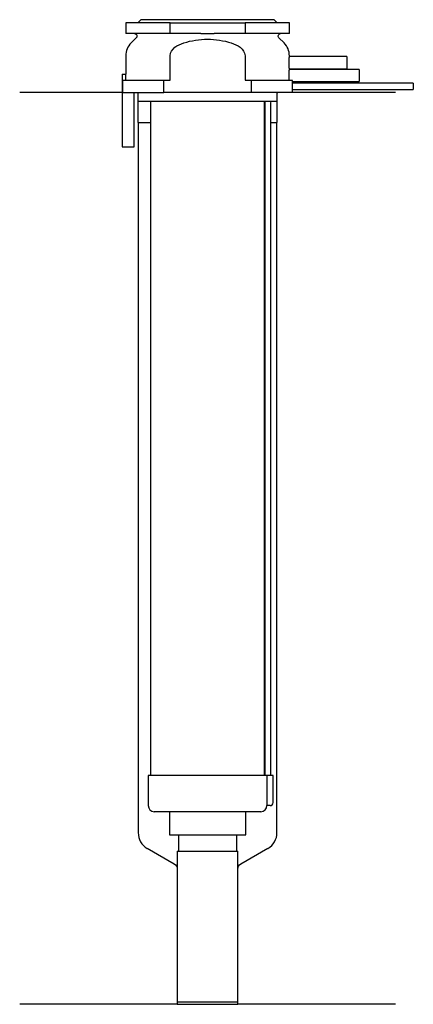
# Model space of a CAD drawing. Header units: millimetres. Extents: x 27 to 91, y 122 to 284.
import ezdxf

# ---------------------------------------------------------------- set-up
doc = ezdxf.new("R2010")
doc.units = ezdxf.units.MM
doc.layers.add('201', color=7, linetype='Continuous')
doc.layers.add('30', color=7, linetype='Continuous')

msp = doc.modelspace()

# ---------------------------------------------------------------- linework, layer by layer
at = {"layer": '201', "color": 113}
for p, q in [((43.43, 272.31), (26.53, 272.31)), ((45.93, 272.31), (46.03, 272.21)), ((46.03, 272.21), (46.03, 267.31)), ((69.03, 272.21), (69.13, 272.31)), ((69.03, 267.31), (69.03, 272.21)), ((88.53, 272.31), (71.53, 272.31)), ((46.03, 267.31), (46.08, 267.31)), ((46.08, 267.31), (48.13, 267.31)), ((46.08, 267.31), (46.08, 150.05)), ((66.93, 267.31), (66.98, 267.31)), ((67.98, 267.31), (68.98, 267.31)), ((68.98, 150.05), (68.98, 267.31)), ((68.98, 267.31), (69.03, 267.31)), ((47.58, 147.46), (52.03, 144.89)), ((63.02, 144.89), (67.48, 147.46)), ((52.53, 144.02), (52.53, 121.7)), ((62.52, 121.7), (62.52, 144.02)), ((52.53, 121.7), (26.53, 121.7)), ((52.53, 121.7), (62.52, 121.7)), ((88.53, 121.7), (62.52, 121.7))]:
    msp.add_line(p, q, dxfattribs=at)
for centre, start, end in [((49.08, 150.05), 180, 240), ((65.98, 150.05), 300, 360)]:
    msp.add_arc(centre, 3, start, end, dxfattribs=at)
at = {"layer": '201', "color": 113, "extrusion": (0, 0, -1)}
for centre, start, end in [((-51.53, 144.02), 120, 180), ((-63.52, 144.02), 0, 60)]:
    msp.add_arc(centre, 1, start, end, dxfattribs=at)
at = {"layer": '30', "color": 113}
for p, q in [((51.34, 283.81), (44.03, 283.81)), ((44.03, 283.81), (44.03, 282.01)), ((46.53, 284.31), (46.03, 283.81)), ((68.53, 284.31), (46.53, 284.31)), ((51.34, 283.81), (63.71, 283.81)), ((51.34, 282.01), (51.34, 283.81)), ((63.71, 283.81), (63.71, 282.01)), ((71.03, 283.81), (63.71, 283.81)), ((69.03, 283.81), (68.53, 284.31)), ((71.03, 282.01), (71.03, 283.81)), ((51.34, 282.01), (44.03, 282.01)), ((45.76, 281.33), (44.9, 280.48)), ((56.43, 282.01), (51.34, 282.01)), ((63.71, 282.01), (58.62, 282.01)), ((71.03, 282.01), (63.71, 282.01)), ((70.15, 280.48), (69.29, 281.33)), ((44.03, 278.35), (44.03, 275.31)), ((51.34, 274.31), (51.34, 278.35)), ((63.71, 278.35), (63.71, 274.31)), ((80.53, 278.21), (71.02, 278.21)), ((71.03, 278.2), (71.03, 278.35)), ((80.53, 278.21), (80.53, 276.21)), ((43.43, 275.31), (44.06, 275.31)), ((43.43, 275.31), (43.43, 263.31)), ((44.06, 274.31), (44.06, 275.31)), ((82.53, 276.11), (71.02, 276.11)), ((71.03, 276.1), (71.03, 276.21)), ((71.03, 276.21), (80.53, 276.21)), ((82.53, 276.11), (82.53, 274.11)), ((43.53, 274.31), (50.31, 274.31)), ((43.53, 272.31), (43.53, 274.31)), ((50.31, 272.31), (50.31, 274.31)), ((50.31, 274.31), (51.34, 274.31)), ((63.71, 274.31), (64.74, 274.31)), ((64.74, 274.31), (71.51, 274.31)), ((64.74, 274.31), (64.74, 272.31)), ((71.53, 273.81), (71.53, 274.11)), ((71.53, 274.11), (82.53, 274.11)), ((91.48, 273.81), (71.53, 273.81)), ((91.48, 273.81), (91.48, 272.81)), ((43.53, 272.31), (50.31, 272.31)), ((45.43, 263.31), (45.43, 272.31)), ((46.03, 272.31), (46.03, 270.81)), ((64.74, 272.31), (50.31, 272.31)), ((71.53, 272.31), (64.74, 272.31)), ((69.03, 270.81), (69.03, 272.31)), ((71.53, 272.31), (71.53, 272.81)), ((71.53, 272.81), (91.48, 272.81)), ((69.03, 270.81), (46.03, 270.81)), ((48.13, 270.81), (48.13, 159.51)), ((66.93, 159.51), (66.93, 270.81)), ((66.98, 270.31), (66.98, 159.51)), ((67.98, 159.51), (67.98, 270.31)), ((43.43, 263.31), (45.43, 263.31)), ((47.73, 159.51), (47.73, 154.51)), ((67.29, 159.51), (47.73, 159.51)), ((67.29, 159.51), (67.29, 155.01)), ((68.33, 159.51), (67.29, 159.51)), ((68.33, 155.01), (68.33, 159.51)), ((67.83, 154.51), (67.32, 154.51)), ((66.33, 153.51), (48.73, 153.51)), ((51.23, 153.51), (51.23, 149.69)), ((63.83, 149.69), (63.83, 153.51)), ((51.23, 149.69), (63.83, 149.69)), ((52.72, 149.69), (52.72, 146.99)), ((62.33, 146.99), (62.33, 149.69)), ((52.53, 146.99), (52.53, 122.09)), ((52.53, 146.99), (62.52, 146.99)), ((62.52, 122.09), (62.52, 146.99)), ((52.53, 122.09), (62.52, 122.09))]:
    msp.add_line(p, q, dxfattribs=at)
at = {"layer": '30', "color": 113, "extrusion": (0, 0, -1)}
for centre, radius, start, end in [((-45.48, 281.61), 0.4, 90, 225), ((-69.58, 281.61), 0.4, -45, 90), ((-70.48, 270.31), 2.5, 0, 11.5426)]:
    msp.add_arc(centre, radius, start, end, dxfattribs=at)
at = {"layer": '30', "color": 113}
for centre, radius, start, end in [((47.03, 278.35), 3, 135, 180), ((68.03, 278.35), 3, 0, 45), ((70.48, 270.31), 3.5, 171.7737, 180), ((48.73, 154.51), 1, 180, 270), ((66.33, 154.51), 1, -90, 0), ((67.83, 155.01), 0.5, -90, 0)]:
    msp.add_arc(centre, radius, start, end, dxfattribs=at)
for points, knots in [([(56.43, 282.01), (56.79, 282.01), (57.16, 282.01), (57.57, 282.01), (57.61, 282.01), (57.7, 282.01), (57.84, 282.01), (57.98, 282.01), (58.25, 282.01), (58.44, 282.01), (58.62, 282.01)], [0, 0, 0, 0, 0.5, 0.5, 0.5625, 0.5625, 0.625, 0.75, 0.75, 1, 1, 1, 1]), ([(51.34, 278.35), (51.34, 278.91), (51.7, 279.41), (52.57, 280.09), (53.09, 280.31), (53.61, 280.48)], [0, 0, 0, 0, 0.5, 0.5, 1, 1, 1, 1]), ([(53.61, 280.48), (54.88, 280.87), (56.2, 281.1), (58.86, 281.1), (60.17, 280.87), (61.44, 280.48)], [0, 0, 0, 0, 0.5, 0.5, 1, 1, 1, 1]), ([(61.44, 280.48), (61.96, 280.31), (62.48, 280.09), (63.35, 279.41), (63.71, 278.91), (63.71, 278.35)], [0, 0, 0, 0, 0.5, 0.5, 1, 1, 1, 1]), ([(71.03, 276.21), (71.03, 276.22), (71.02, 276.22), (71.02, 276.24), (71.02, 276.26), (71.02, 276.31), (71.02, 276.35), (71.01, 276.42), (71.01, 276.46), (71, 276.55), (71, 276.6), (71, 276.71), (71, 276.77), (70.99, 276.89), (70.99, 276.95), (70.99, 277.08), (70.99, 277.15), (70.99, 277.28), (70.99, 277.34), (70.99, 277.47), (70.99, 277.53), (71, 277.66), (71, 277.71), (71, 277.82), (71, 277.87), (71.01, 277.97), (71.01, 278.01), (71.02, 278.08), (71.02, 278.11), (71.02, 278.16), (71.02, 278.18), (71.02, 278.2), (71.02, 278.21), (71.03, 278.21), (71.03, 278.21), (71.03, 278.22)], [0, 0, 0, 0, 0.062498, 0.062498, 0.124996, 0.124996, 0.187494, 0.187494, 0.249992, 0.249992, 0.31249, 0.31249, 0.374988, 0.374988, 0.437486, 0.437486, 0.499984, 0.499984, 0.562482, 0.562482, 0.62498, 0.62498, 0.687478, 0.687478, 0.749976, 0.749976, 0.812474, 0.812474, 0.874972, 0.874972, 0.93747, 0.93747, 0.999968, 0.999968, 1, 1, 1, 1]), ([(71.01, 274.31), (71.01, 274.34), (71.01, 274.38), (71, 274.45), (71, 274.49), (71, 274.58), (71, 274.62), (70.99, 274.72), (70.99, 274.76), (70.99, 274.86), (70.99, 274.92), (70.99, 275.02), (70.99, 275.07), (70.99, 275.17), (70.99, 275.23), (70.99, 275.33), (70.99, 275.38), (70.99, 275.48), (70.99, 275.53), (71, 275.62), (71, 275.66), (71.01, 275.79), (71.01, 275.86), (71.01, 275.95), (71.02, 275.98), (71.02, 276.03), (71.02, 276.05), (71.02, 276.08), (71.02, 276.09), (71.02, 276.11), (71.03, 276.11), (71.03, 276.12)], [0, 0, 0, 0, 0.06253, 0.06253, 0.12506, 0.12506, 0.18759, 0.18759, 0.250121, 0.250121, 0.312651, 0.312651, 0.375181, 0.375181, 0.437711, 0.437711, 0.500241, 0.500241, 0.562771, 0.562771, 0.625301, 0.625301, 0.750362, 0.750362, 0.812892, 0.812892, 0.875422, 0.875422, 0.937952, 0.937952, 1, 1, 1, 1]), ([(71.53, 274.11), (71.52, 274.13), (71.52, 274.2), (71.52, 274.25), (71.51, 274.31)], [0, 0, 0, 0, 0.500941, 1, 1, 1, 1]), ([(71.53, 272.81), (71.52, 272.83), (71.52, 272.84), (71.52, 272.86), (71.52, 272.88), (71.52, 272.92), (71.52, 272.94), (71.52, 273.01), (71.52, 273.06), (71.52, 273.18), (71.52, 273.25), (71.52, 273.35), (71.52, 273.38), (71.52, 273.44), (71.52, 273.47), (71.52, 273.53), (71.52, 273.56), (71.52, 273.62), (71.52, 273.64), (71.52, 273.69), (71.52, 273.71), (71.52, 273.75), (71.52, 273.76), (71.52, 273.79), (71.52, 273.8), (71.53, 273.81), (71.53, 273.81)], [0, 0, 0, 0, 0.124994, 0.124994, 0.187492, 0.187492, 0.249989, 0.249989, 0.374983, 0.374983, 0.499978, 0.499978, 0.562475, 0.562475, 0.624972, 0.624972, 0.687469, 0.687469, 0.749966, 0.749966, 0.812464, 0.812464, 0.874961, 0.874961, 0.937458, 1, 1, 1, 1]), ([(67.29, 155.01), (67.29, 154.96), (67.29, 154.9), (67.29, 154.8), (67.3, 154.75), (67.3, 154.66), (67.3, 154.62), (67.31, 154.56), (67.31, 154.54), (67.32, 154.53), (67.32, 154.52), (67.32, 154.51)], [0, 0, 0, 0, 0.208628, 0.208628, 0.417496, 0.417496, 0.626503, 0.626503, 0.836751, 0.836751, 1, 1, 1, 1])]:
    msp.add_open_spline(points, degree=3, knots=knots, dxfattribs=at)

doc.saveas('drawing.dxf')
